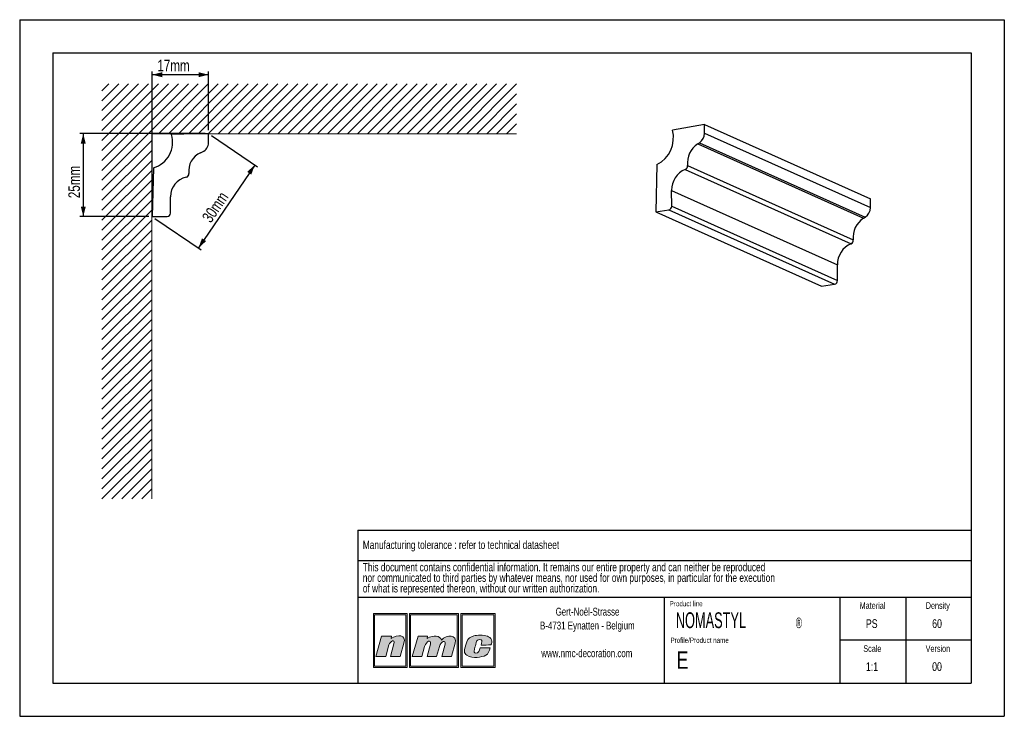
# Model space of a CAD drawing. Header units: millimetres. Extents: x 0 to 297, y 0 to 210.
import ezdxf
from ezdxf.lldxf.tags import DXFTag

# ---------------------------------------------------------------- set-up
doc = ezdxf.new("R2010")
doc.units = ezdxf.units.MM
doc.layers.add('1', color=7, linetype='Continuous', lineweight=25)
for name, color, linetype in [('2', 7, 'Continuous'), ('4', 11, 'PHANTOM'), ('5', 136, 'PHANTOM')]:
    doc.layers.add(name, color=color, linetype=linetype)
doc.styles.add('SLDTEXTSTYLE0', font='TXT', dxfattribs={"width": 0.70989})
doc.styles.add('SLDTEXTSTYLE1', font='TXT', dxfattribs={"width": 0.75})
doc.styles.add('SLDTEXTSTYLE3', font='TXT', dxfattribs={"width": 0.605})
tags = doc.linetypes.add('PHANTOM', pattern=[12.7, 6.35, -1.27, 1.27, -1.27, 1.27, -1.27]).pattern_tags.tags
tags[14:15] = [DXFTag(74, 4), DXFTag(75, 0), DXFTag(340, '0'), DXFTag(46, 1.0), DXFTag(50, 0.0), DXFTag(44, 0.0), DXFTag(45, 0.0)]
tags[12:13] = [DXFTag(74, 4), DXFTag(75, 0), DXFTag(340, '0'), DXFTag(46, 1.0), DXFTag(50, 0.0), DXFTag(44, 0.0), DXFTag(45, 0.0)]
tags[10:11] = [DXFTag(74, 4), DXFTag(75, 0), DXFTag(340, '0'), DXFTag(46, 1.0), DXFTag(50, 0.0), DXFTag(44, 0.0), DXFTag(45, 0.0)]
tags[8:9] = [DXFTag(74, 4), DXFTag(75, 0), DXFTag(340, '0'), DXFTag(46, 1.0), DXFTag(50, 0.0), DXFTag(44, 0.0), DXFTag(45, 0.0)]
tags[6:7] = [DXFTag(74, 4), DXFTag(75, 0), DXFTag(340, '0'), DXFTag(46, 1.0), DXFTag(50, 0.0), DXFTag(44, 0.0), DXFTag(45, 0.0)]
tags[4:5] = [DXFTag(74, 4), DXFTag(75, 0), DXFTag(340, '0'), DXFTag(46, 1.0), DXFTag(50, 0.0), DXFTag(44, 0.0), DXFTag(45, 0.0)]
doc.dimstyles.new('SLDDIMSTYLE0', dxfattribs={"dimtxt": 3.5, "dimasz": 3, "dimexe": 0, "dimexo": 0.0625, "dimgap": 0.875, "dimtad": 1, "dimdec": 0, "dimrnd": 1e-09, "dimzin": 12, "dimdsep": 46, "dimtxsty": 'SLDTEXTSTYLE1', "dimsah": 1, "dimcen": 0.09, "dimadec": 0, "dimazin": 3, "dimtfac": 1, "dimtdec": 0, "dimtofl": 0, "dimtmove": 0, "dimatfit": 3, "dimfxl": 1, "dimfrac": 2, "dimtolj": 1, "dimtzin": 12, "dimarcsym": 0})

# ---------------------------------------------------------------- blocks, each defined once
blk = doc.blocks.new('SW_NOTE_0')
at = {"layer": '2', "color": 0, "char_height": 2.5, "attachment_point": 1, "style": 'SLDTEXTSTYLE1'}
for s, insert in [('This document contains confidential information. It remains our entire property and can neither be reproduced', (0, 3.22)), ('nor communicated to third parties by whatever means, nor used for own purposes, in particular for the execution', (0, 0.03)), ('of what is represented thereon, without our written authorization.', (0, -3.17))]:
    blk.add_mtext(s, dxfattribs=dict(at, insert=insert))
blk = doc.blocks.new('SW_NOTE_1')
at = {"layer": '2', "color": 0, "char_height": 2.3813, "attachment_point": 2, "style": 'SLDTEXTSTYLE1'}
for s, insert in [('Gert-Noël-Strasse', (13.02, 3.07)), ('B-4731 Eynatten - Belgium', (12.97, -1.11)), ('www.nmc-decoration.com', (12.81, -9.46))]:
    blk.add_mtext(s, dxfattribs=dict(at, insert=insert))
blk = doc.blocks.new('SW_NOTE_2')
at = {"layer": '2', "color": 0, "attachment_point": 1, "style": 'SLDTEXTSTYLE3'}
for s, insert, char_height in [('NOMASTYL', (0, 6.14), 4.763), ('®', (36.17, 4.54), 3.17)]:
    blk.add_mtext(s, dxfattribs=dict(at, insert=insert, char_height=char_height))
blk = doc.blocks.new('_D')
at = {"layer": '5'}
for p, q in [((39.98, 151.66), (39.98, 194.42)), ((56.98, 193.42), (39.98, 193.42)), ((56.98, 176.66), (56.98, 194.42))]:
    blk.add_line(p, q, dxfattribs=at)
for points in [[(39.98, 193.42), (42.98, 192.67), (42.98, 194.17)], [(56.98, 193.42), (53.98, 194.17), (53.98, 192.67)]]:
    blk.add_solid(points, dxfattribs=at)
at = {"layer": '5', "insert": (41.52, 197.93), "char_height": 3.5, "attachment_point": 1, "style": 'SLDTEXTSTYLE1'}
blk.add_mtext('17mm', dxfattribs=at)
blk = doc.blocks.new('_D_1')
at = {"layer": '5'}
for p, q in [((55.98, 175.66), (18.18, 175.66)), ((19.18, 175.66), (19.18, 150.66)), ((38.98, 150.66), (18.18, 150.66))]:
    blk.add_line(p, q, dxfattribs=at)
for points in [[(19.18, 175.66), (18.43, 172.66), (19.93, 172.66)], [(19.18, 150.66), (19.93, 153.66), (18.43, 153.66)]]:
    blk.add_solid(points, dxfattribs=at)
at = {"layer": '5', "insert": (14.67, 156.2), "char_height": 3.5, "attachment_point": 1, "rotation": 90, "style": 'SLDTEXTSTYLE1'}
blk.add_mtext('25mm', dxfattribs=at)
blk = doc.blocks.new('_D_2')
at = {"layer": '5'}
for p, q in [((57.81, 175.1), (71.75, 165.62)), ((70.92, 166.19), (53.92, 141.19)), ((40.81, 150.1), (54.75, 140.62))]:
    blk.add_line(p, q, dxfattribs=at)
for points in [[(70.92, 166.19), (68.61, 164.13), (69.85, 163.28)], [(53.92, 141.19), (56.23, 143.25), (54.99, 144.09)]]:
    blk.add_solid(points, dxfattribs=at)
at = {"layer": '5', "insert": (54.77, 150.47), "char_height": 3.5, "attachment_point": 1, "rotation": 55.7843, "style": 'SLDTEXTSTYLE1'}
blk.add_mtext('30mm', dxfattribs=at)

msp = doc.modelspace()

# ---------------------------------------------------------------- hatches: boundary and pattern name
at = {"layer": '4'}
h = msp.add_hatch(color=11, dxfattribs=at)
h.paths.add_polyline_path([(106.68, 30.96), (106.68, 14.75), (116.87, 14.75), (116.87, 30.96)], flags=0)
h.paths.add_polyline_path([(116.49, 15.13), (107.06, 15.13), (107.06, 30.58), (116.49, 30.58)], flags=0)
h = msp.add_hatch(color=11, dxfattribs=at)
h.paths.add_polyline_path([(117.56, 14.75), (132.37, 14.75), (132.37, 30.96), (117.56, 30.96)], flags=0)
h.paths.add_polyline_path([(131.99, 15.13), (117.93, 15.13), (117.93, 30.58), (131.99, 30.58)], flags=0)
h = msp.add_hatch(color=11, dxfattribs=at)
h.paths.add_polyline_path([(133.06, 14.75), (143.42, 14.75), (143.42, 30.96), (133.06, 30.96)], flags=0)
h.paths.add_polyline_path([(133.43, 15.13), (133.43, 30.58), (143.05, 30.58), (143.05, 15.13)], flags=0)
h = msp.add_hatch(color=11, dxfattribs=at)
edge = h.paths.add_edge_path(flags=0)
edge.add_line((112.11, 24.18), (112.01, 23.45))
edge.add_spline(control_points=[(112.01, 23.45), (114.01, 24.83), (116.69, 24.62), (115.92, 22.08)], knot_values=[3, 3, 3, 3, 4, 4, 4, 4], weights=[1, 1, 1, 1], degree=3, periodic=0)
edge.add_line((115.92, 22.08), (114.74, 18.04))
edge.add_line((114.74, 18.04), (111.86, 18.04))
edge.add_line((111.86, 18.04), (112.9, 21.86))
edge.add_spline(control_points=[(112.9, 21.86), (113.35, 23.46), (111.69, 22.69), (111.37, 21.5)], knot_values=[7, 7, 7, 7, 8, 8, 8, 8], weights=[1, 1, 1, 1], degree=3, periodic=0)
edge.add_line((111.37, 21.5), (110.41, 18.02))
edge.add_line((110.41, 18.02), (107.46, 18.02))
edge.add_line((107.46, 18.02), (109.17, 24.18))
edge.add_line((109.17, 24.18), (112.11, 24.18))
h = msp.add_hatch(color=11, dxfattribs=at)
edge = h.paths.add_edge_path(flags=0)
edge.add_spline(control_points=[(127.21, 22.99), (126.81, 24.29), (124.9, 24.64), (122.93, 23.47)], knot_values=[10, 10, 10, 10, 11, 11, 11, 11], weights=[1, 1, 1, 1], degree=3, periodic=0)
edge.add_line((122.93, 23.47), (123, 24.16))
edge.add_line((123, 24.16), (120.19, 24.16))
edge.add_line((120.19, 24.16), (118.43, 18.04))
edge.add_line((118.43, 18.04), (121.29, 18.04))
edge.add_line((121.29, 18.04), (122.14, 21.01))
edge.add_spline(control_points=[(122.14, 21.01), (122.62, 22.76), (124.29, 23.26), (123.89, 21.78)], knot_values=[1, 1, 1, 1, 2, 2, 2, 2], weights=[1, 1, 1, 1], degree=3, periodic=0)
edge.add_line((123.89, 21.78), (122.87, 18.04))
edge.add_line((122.87, 18.04), (125.77, 18.04))
edge.add_line((125.77, 18.04), (126.61, 21.03))
edge.add_spline(control_points=[(126.61, 21.03), (127.08, 22.79), (128.67, 22.98), (128.34, 21.78)], knot_values=[5, 5, 5, 5, 6, 6, 6, 6], weights=[1, 1, 1, 1], degree=3, periodic=0)
edge.add_line((128.34, 21.78), (127.32, 18.04))
edge.add_line((127.32, 18.04), (130.25, 18.04))
edge.add_line((130.25, 18.04), (131.38, 22.06))
edge.add_spline(control_points=[(131.38, 22.06), (132.09, 24.58), (128.84, 24.76), (127.21, 22.99)], knot_values=[9, 9, 9, 9, 10, 10, 10, 10], weights=[1, 1, 1, 1], degree=3, periodic=0)
h = msp.add_hatch(color=11, dxfattribs=at)
edge = h.paths.add_edge_path(flags=0)
edge.add_spline(control_points=[(134.89, 18.39), (133.85, 18.98), (133.99, 19.85), (134.84, 22.43)], knot_values=[12, 12, 12, 12, 13, 13, 13, 13], weights=[1, 1, 1, 1], degree=3, periodic=0)
edge.add_spline(control_points=[(134.84, 22.43), (135.19, 23.49), (135.98, 23.97), (136.94, 24.25)], knot_values=[13, 13, 13, 13, 14, 14, 14, 14], weights=[1, 1, 1, 1], degree=3, periodic=0)
edge.add_spline(control_points=[(136.94, 24.25), (137.88, 24.52), (139.96, 24.52), (141.09, 24.14)], knot_values=[14, 14, 14, 14, 15, 15, 15, 15], weights=[1, 1, 1, 1], degree=3, periodic=0)
edge.add_spline(control_points=[(141.09, 24.14), (141.53, 23.99), (142.16, 23.59), (142.35, 23.1)], knot_values=[15, 15, 15, 15, 16, 16, 16, 16], weights=[1, 1, 1, 1], degree=3, periodic=0)
edge.add_spline(control_points=[(142.35, 23.1), (142.56, 22.46), (142.3, 21.95), (142.14, 21.5)], knot_values=[0, 0, 0, 0, 1, 1, 1, 1], weights=[1, 1, 1, 1], degree=3, periodic=0)
edge.add_spline(control_points=[(142.14, 21.5), (141.24, 21.49), (140.31, 21.49), (139.18, 21.49)], knot_values=[1, 1, 1, 1, 2, 2, 2, 2], weights=[1, 1, 1, 1], degree=3, periodic=0)
edge.add_spline(control_points=[(139.18, 21.49), (139.36, 22.3), (139.62, 22.81), (139.16, 23.09)], knot_values=[2, 2, 2, 2, 3, 3, 3, 3], weights=[1, 1, 1, 1], degree=3, periodic=0)
edge.add_spline(control_points=[(139.16, 23.09), (138.93, 23.2), (138.56, 23.18), (138.35, 23.09)], knot_values=[3, 3, 3, 3, 4, 4, 4, 4], weights=[1, 1, 1, 1], degree=3, periodic=0)
edge.add_spline(control_points=[(138.35, 23.09), (137.95, 22.9), (137.85, 22.71), (137.71, 22.22)], knot_values=[4, 4, 4, 4, 5, 5, 5, 5], weights=[1, 1, 1, 1], degree=3, periodic=0)
edge.add_spline(control_points=[(137.71, 22.22), (137.46, 21.3), (137.43, 21.26), (137.16, 20.2)], knot_values=[5, 5, 5, 5, 6, 6, 6, 6], weights=[1, 1, 1, 1], degree=3, periodic=0)
edge.add_spline(control_points=[(137.16, 20.2), (136.89, 19.31), (137.12, 19.11), (137.5, 19.05)], knot_values=[6, 6, 6, 6, 7, 7, 7, 7], weights=[1, 1, 1, 1], degree=3, periodic=0)
edge.add_spline(control_points=[(137.5, 19.05), (138.56, 18.92), (138.63, 19.81), (138.88, 20.64)], knot_values=[7, 7, 7, 7, 8, 8, 8, 8], weights=[1, 1, 1, 1], degree=3, periodic=0)
edge.add_line((138.88, 20.64), (138.93, 20.64))
edge.add_line((138.93, 20.64), (141.88, 20.64))
edge.add_spline(control_points=[(141.88, 20.64), (141.66, 19.75), (141.37, 18.75), (140.63, 18.38)], knot_values=[10, 10, 10, 10, 11, 11, 11, 11], weights=[1, 1, 1, 1], degree=3, periodic=0)
edge.add_spline(control_points=[(140.63, 18.38), (139.27, 17.79), (136.78, 17.34), (134.89, 18.39)], knot_values=[11, 11, 11, 11, 12, 12, 12, 12], weights=[1, 1, 1, 1], degree=3, periodic=0)

# ---------------------------------------------------------------- linework, layer by layer
at = {"color": 8, "linetype": 'Continuous', "lineweight": 18}
for p, q in [((53.87, 190.64), (24.81, 161.58)), ((50.87, 190.64), (24.81, 164.58)), ((47.87, 190.64), (24.81, 167.58)), ((44.87, 190.64), (24.81, 170.58)), ((41.87, 190.64), (24.81, 173.58)), ((38.87, 190.64), (24.81, 176.58)), ((35.87, 190.64), (24.81, 179.58)), ((32.87, 190.64), (24.81, 182.58)), ((29.87, 190.64), (24.81, 185.58)), ((26.87, 190.64), (24.81, 188.58)), ((56.87, 190.64), (41.87, 175.64)), ((59.87, 190.64), (44.87, 175.64)), ((62.87, 190.64), (47.87, 175.64)), ((65.87, 190.64), (50.87, 175.64)), ((68.87, 190.64), (53.87, 175.64)), ((71.87, 190.64), (56.87, 175.64)), ((74.87, 190.64), (59.87, 175.64)), ((77.87, 190.64), (62.87, 175.64)), ((80.87, 190.64), (65.87, 175.64)), ((83.87, 190.64), (68.87, 175.64)), ((86.87, 190.64), (71.87, 175.64)), ((89.87, 190.64), (74.87, 175.64)), ((92.87, 190.64), (77.87, 175.64)), ((95.87, 190.64), (80.87, 175.64)), ((98.87, 190.64), (83.87, 175.64)), ((101.87, 190.64), (86.87, 175.64)), ((104.87, 190.64), (89.87, 175.64)), ((107.87, 190.64), (92.87, 175.64)), ((110.87, 190.64), (95.87, 175.64)), ((113.87, 190.64), (98.87, 175.64)), ((116.87, 190.64), (101.87, 175.64)), ((119.87, 190.64), (104.87, 175.64)), ((122.87, 190.64), (107.87, 175.64)), ((125.87, 190.64), (110.87, 175.64)), ((128.87, 190.64), (113.87, 175.64)), ((131.87, 190.64), (116.87, 175.64)), ((134.87, 190.64), (119.87, 175.64)), ((137.87, 190.64), (122.87, 175.64)), ((140.87, 190.64), (125.87, 175.64)), ((143.87, 190.64), (128.87, 175.64)), ((146.87, 190.64), (131.87, 175.64)), ((149.87, 190.64), (134.87, 175.64)), ((149.87, 187.64), (137.87, 175.64)), ((149.87, 184.64), (140.87, 175.64)), ((149.87, 181.64), (143.87, 175.64)), ((149.87, 178.64), (146.87, 175.64)), ((149.87, 175.64), (39.81, 175.64)), ((39.81, 175.64), (39.81, 65.58)), ((39.81, 173.58), (24.81, 158.58)), ((39.81, 170.58), (24.81, 155.58)), ((39.81, 167.58), (24.81, 152.58)), ((39.81, 164.58), (24.81, 149.58)), ((39.81, 161.58), (24.81, 146.58)), ((39.81, 158.58), (24.81, 143.58)), ((39.81, 155.58), (24.81, 140.58)), ((39.81, 152.58), (24.81, 137.58)), ((39.81, 149.58), (24.81, 134.58)), ((39.81, 146.58), (24.81, 131.58)), ((39.81, 143.58), (24.81, 128.58)), ((39.81, 140.58), (24.81, 125.58)), ((39.81, 137.58), (24.81, 122.58)), ((39.81, 134.58), (24.81, 119.58)), ((39.81, 131.58), (24.81, 116.58)), ((39.81, 128.58), (24.81, 113.58)), ((39.81, 125.58), (24.81, 110.58)), ((39.81, 122.58), (24.81, 107.58)), ((39.81, 119.58), (24.81, 104.58)), ((39.81, 116.58), (24.81, 101.58)), ((39.81, 113.58), (24.81, 98.58)), ((39.81, 110.58), (24.81, 95.58)), ((39.81, 107.58), (24.81, 92.58)), ((39.81, 104.58), (24.81, 89.58)), ((39.81, 101.58), (24.81, 86.58)), ((39.81, 98.58), (24.81, 83.58)), ((39.81, 95.58), (24.81, 80.58)), ((39.81, 92.58), (24.81, 77.58)), ((39.81, 89.58), (24.81, 74.58)), ((39.81, 86.58), (24.81, 71.58)), ((39.81, 83.58), (24.81, 68.58)), ((39.81, 80.58), (24.81, 65.58)), ((39.81, 77.58), (27.81, 65.58)), ((39.81, 74.58), (30.81, 65.58)), ((39.81, 71.58), (33.81, 65.58)), ((39.81, 68.58), (36.81, 65.58))]:
    msp.add_line(p, q, dxfattribs=at)
at = {"color": 7, "linetype": 'Continuous', "lineweight": 25}
for p, q in [((206.6, 178.43), (196.9, 176.7)), ((206.6, 175.78), (206.6, 178.43)), ((206.6, 178.43), (256.6, 156.02)), ((56.98, 175.66), (45.79, 175.37)), ((56.98, 172.92), (56.98, 175.66)), ((206.6, 175.78), (256.6, 153.36)), ((204.52, 172.55), (205.05, 172.89)), ((204.52, 172.55), (254.52, 150.14)), ((205.05, 172.89), (255.05, 150.48)), ((54.57, 169.9), (55.19, 170.17)), ((192.21, 166.33), (191.88, 152.08)), ((40.37, 165.36), (39.98, 150.66)), ((200.77, 164.87), (250.77, 142.45)), ((201.45, 166.04), (251.45, 143.63)), ((196.67, 153.77), (196.65, 158.56)), ((196.65, 158.56), (246.65, 136.14)), ((45.51, 151.67), (45.49, 156.63)), ((256.6, 153.36), (256.6, 156.02)), ((191.88, 152.08), (195.8, 152.67)), ((191.88, 152.08), (241.88, 129.67)), ((195.8, 152.67), (245.8, 130.26)), ((196.67, 153.77), (246.67, 131.36)), ((39.98, 150.66), (44.51, 150.66)), ((254.52, 150.14), (255.05, 150.48)), ((246.67, 131.36), (246.65, 136.14)), ((241.88, 129.67), (245.8, 130.26))]:
    msp.add_line(p, q, dxfattribs=at)
for centre, radius, start, end in [((38.13, 173.04), 8, 286.2162, 16.9338), ((188.13, 174.42), 9.07, 296.7767, 14.5325), ((203.13, 175.79), 3.47, 303.5335, 359.8379), ((53.98, 172.92), 3, 293.6683, 0), ((208.32, 166.78), 6.92, 123.4184, 186.1593), ((56.98, 164.41), 6, 113.6683, 187.4118), ((50.04, 163.5), 1, 281.9276, 7.4118), ((203.43, 158.63), 6.79, 113.1137, 180.5846), ((200.32, 165.91), 1.13, 293.2153, 6.5226), ((51.49, 156.65), 6, 101.9276, 180.2449), ((44.51, 151.66), 1, 270, 0.2449), ((195.57, 153.75), 1.1, 282.2555, 1.2913), ((253.13, 153.37), 3.47, 303.5335, 359.8379), ((258.32, 144.37), 6.92, 123.4184, 186.1593), ((250.32, 143.5), 1.13, 293.2153, 6.5226), ((253.43, 136.21), 6.79, 113.1137, 180.5846), ((245.57, 131.33), 1.1, 282.2555, 1.2913)]:
    msp.add_arc(centre, radius, start, end, dxfattribs=at)
at = {"layer": '1', "linetype": 'Continuous'}
for p, q in [((102, 56.09), (287, 56.09)), ((102, 56.09), (102, 10)), ((194.5, 10), (194.5, 35.94)), ((247.5, 10), (247.5, 35.94))]:
    msp.add_line(p, q, dxfattribs=at)
at = {"layer": '1'}
for p, q in [((102, 46.94), (287, 46.94)), ((102, 35.94), (287, 35.94))]:
    msp.add_line(p, q, dxfattribs=at)
at = {"layer": '2', "linetype": 'Continuous'}
for p, q in [((0, 210), (297, 210)), ((0, 210), (0, 0)), ((297, 210), (297, 0)), ((10, 200), (287, 200)), ((10, 200), (10, 10)), ((287, 200), (287, 10)), ((267.25, 35.94), (267.25, 10)), ((287, 22.97), (247.5, 22.97)), ((10, 10), (287, 10)), ((0, 0), (297, 0))]:
    msp.add_line(p, q, dxfattribs=at)
at = {"layer": '5', "color": 11, "linetype": 'Continuous', "lineweight": 18}
for p, q in [((116.87, 30.96), (106.68, 30.96)), ((106.68, 30.96), (106.68, 14.75)), ((116.49, 30.58), (107.06, 30.58)), ((107.06, 30.58), (107.06, 15.13)), ((116.49, 15.13), (116.49, 30.58)), ((116.87, 14.75), (116.87, 30.96)), ((132.37, 30.96), (117.56, 30.96)), ((117.56, 30.96), (117.56, 14.75)), ((131.99, 30.58), (117.93, 30.58)), ((117.93, 30.58), (117.93, 15.13)), ((131.99, 15.13), (131.99, 30.58)), ((132.37, 14.75), (132.37, 30.96)), ((143.42, 30.96), (133.06, 30.96)), ((133.06, 30.96), (133.06, 14.75)), ((133.43, 30.58), (133.43, 15.13)), ((143.05, 30.58), (133.43, 30.58)), ((143.05, 15.13), (143.05, 30.58)), ((143.42, 14.75), (143.42, 30.96)), ((107.46, 18.02), (109.17, 24.18)), ((109.17, 24.18), (112.11, 24.18)), ((112.11, 24.18), (112.01, 23.45)), ((120.19, 24.16), (118.43, 18.04)), ((123, 24.16), (120.19, 24.16)), ((122.93, 23.47), (123, 24.16)), ((111.37, 21.5), (110.41, 18.02)), ((111.86, 18.04), (112.9, 21.86)), ((115.92, 22.08), (114.74, 18.04)), ((121.29, 18.04), (122.14, 21.01)), ((123.89, 21.78), (122.87, 18.04)), ((125.77, 18.04), (126.61, 21.03)), ((128.34, 21.78), (127.32, 18.04)), ((130.25, 18.04), (131.38, 22.06)), ((110.41, 18.02), (107.46, 18.02)), ((114.74, 18.04), (111.86, 18.04)), ((118.43, 18.04), (121.29, 18.04)), ((122.87, 18.04), (125.77, 18.04)), ((127.32, 18.04), (130.25, 18.04)), ((138.88, 20.64), (138.93, 20.64)), ((138.93, 20.64), (141.88, 20.64)), ((107.06, 15.13), (116.49, 15.13)), ((117.93, 15.13), (131.99, 15.13)), ((133.43, 15.13), (143.05, 15.13)), ((106.68, 14.75), (116.87, 14.75)), ((117.56, 14.75), (132.37, 14.75)), ((133.06, 14.75), (143.42, 14.75))]:
    msp.add_line(p, q, dxfattribs=at)
for points in [[(112.01, 23.45), (114.01, 24.83), (116.69, 24.62), (115.92, 22.08)], [(127.21, 22.99), (126.81, 24.29), (124.9, 24.64), (122.93, 23.47)], [(131.38, 22.06), (132.09, 24.58), (128.84, 24.76), (127.21, 22.99)], [(134.84, 22.43), (135.19, 23.49), (135.98, 23.97), (136.94, 24.25)], [(136.94, 24.25), (137.88, 24.52), (139.96, 24.52), (141.09, 24.14)], [(141.09, 24.14), (141.53, 23.99), (142.16, 23.59), (142.35, 23.1)], [(112.9, 21.86), (113.35, 23.46), (111.69, 22.69), (111.37, 21.5)], [(122.14, 21.01), (122.62, 22.76), (124.29, 23.26), (123.89, 21.78)], [(126.61, 21.03), (127.08, 22.79), (128.67, 22.98), (128.34, 21.78)], [(134.89, 18.39), (133.85, 18.98), (133.99, 19.85), (134.84, 22.43)], [(137.71, 22.22), (137.46, 21.3), (137.43, 21.26), (137.16, 20.2)], [(138.35, 23.09), (137.95, 22.9), (137.85, 22.71), (137.71, 22.22)], [(139.16, 23.09), (138.93, 23.2), (138.56, 23.18), (138.35, 23.09)], [(139.18, 21.49), (139.36, 22.3), (139.62, 22.81), (139.16, 23.09)], [(142.14, 21.5), (141.24, 21.49), (140.31, 21.49), (139.18, 21.49)], [(142.35, 23.1), (142.56, 22.46), (142.3, 21.95), (142.14, 21.5)], [(140.63, 18.38), (139.27, 17.79), (136.78, 17.34), (134.89, 18.39)], [(137.16, 20.2), (136.89, 19.31), (137.12, 19.11), (137.5, 19.05)], [(137.5, 19.05), (138.56, 18.92), (138.63, 19.81), (138.88, 20.64)], [(141.88, 20.64), (141.66, 19.75), (141.37, 18.75), (140.63, 18.38)]]:
    msp.add_open_spline(points, degree=3, dxfattribs=at)

# ---------------------------------------------------------------- block references
at = {"layer": '2'}
for name, p in [('SW_NOTE_0', (103.5, 43)), ('SW_NOTE_1', (158.26, 29.66)), ('SW_NOTE_2', (197.91, 25.21))]:
    msp.add_blockref(name, p, dxfattribs=at)

# ---------------------------------------------------------------- texts
at = {"layer": '2', "style": 'SLDTEXTSTYLE1'}
for s, insert, char_height, attachment_point in [('PS', (257.01, 29.26), 2.646, 2), ('60', (276.71, 29.26), 2.646, 2), ('E', (198.16, 19.61), 5.29, 1), ('1:1', (257.09, 16.3), 2.646, 2), ('00', (276.7, 16.3), 2.646, 2)]:
    msp.add_mtext(s, dxfattribs=dict(at, insert=insert, char_height=char_height, attachment_point=attachment_point))
at = {"layer": '4'}
for s, insert, char_height, attachment_point, style in [('Manufacturing tolerance : refer to technical datasheet', (103.5, 52.94), 2.5, 1, 'SLDTEXTSTYLE1'), ('Product line', (196.06, 34.75), 1.5875, 1, 'SLDTEXTSTYLE0'), ('Material', (257.24, 34.39), 2, 2, 'SLDTEXTSTYLE1'), ('Density', (276.94, 34.39), 2, 2, 'SLDTEXTSTYLE1'), ('Profile/Product name', (196.3, 23.73), 1.5875, 1, 'SLDTEXTSTYLE0'), ('Scale', (257.2, 21.42), 2, 2, 'SLDTEXTSTYLE1'), ('Version', (276.97, 21.42), 2, 2, 'SLDTEXTSTYLE1')]:
    msp.add_mtext(s, dxfattribs=dict(at, insert=insert, char_height=char_height, attachment_point=attachment_point, style=style))

# ---------------------------------------------------------------- dimensions: what is measured, and where the dimension line sits
at = {"layer": '5'}
dim = msp.add_linear_dim(base=(39.98, 193.42), p1=(56.98, 175.66), p2=(39.98, 150.66), dimstyle='SLDDIMSTYLE0', dxfattribs=at)
dim.commit()
dim.dimension.update_dxf_attribs({"geometry": '_D', "text_midpoint": (48.48, 193.42)})
for base, angle, picture, middle in [((19.18, 150.66), 90, '_D_1', (19.18, 163.16)), ((53.92, 141.19), 55.7843, '_D_2', (62.42, 153.69))]:
    dim = msp.add_linear_dim(base=base, p1=(56.98, 175.66), p2=(39.98, 150.66), angle=angle, dimstyle='SLDDIMSTYLE0', dxfattribs=at)
    dim.commit()
    dim.dimension.update_dxf_attribs({"geometry": picture, "text_midpoint": middle})

doc.saveas('drawing.dxf')
